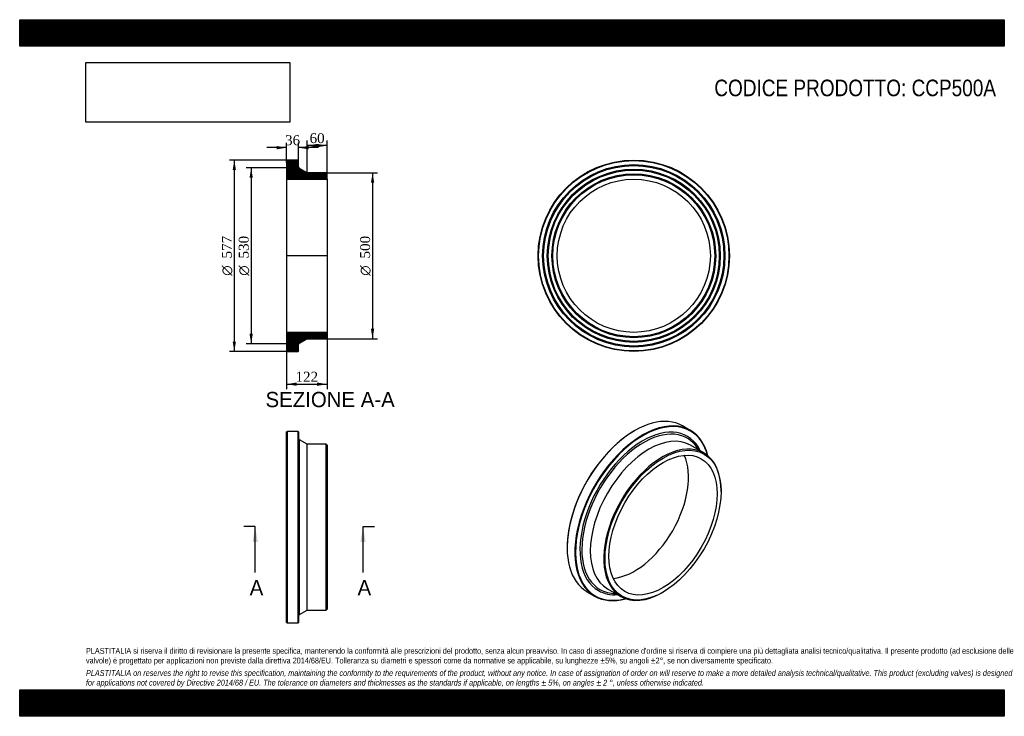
# Model space of a CAD drawing. Header units: millimetres. Extents: x 0 to 2970, y 0 to 2100.
import ezdxf
from ezdxf.enums import TextEntityAlignment as Align
from ezdxf.lldxf.tags import DXFTag

# ---------------------------------------------------------------- set-up
doc = ezdxf.new("R2010")
doc.units = ezdxf.units.MM
doc.header["$LTSCALE"] = 10
for name, color, linetype in [('CCP500A', 7, 'Continuous'), ('Default', 7, 'Continuous'), ('DV4_Default', 7, 'Continuous')]:
    doc.layers.add(name, color=color, linetype=linetype)
doc.styles.add('SEACAD_Solid_Edge_ANSI', font='seans.ttf')
doc.styles.add('SEACAD_Solid_Edge_ANSI1_Symbols', font='semeca1.ttf')
doc.styles.add('SEACAD_Times_New_Roman', font='times.ttf')
tags = doc.linetypes.add('CENTER2', pattern=[28.575, 19.05, -3.175, 3.175, -3.175]).pattern_tags.tags
tags[10:11] = [DXFTag(74, 4), DXFTag(75, 0), DXFTag(340, '0'), DXFTag(46, 0.0), DXFTag(50, 0.0), DXFTag(44, 0.0), DXFTag(45, 0.0)]
tags[8:9] = [DXFTag(74, 4), DXFTag(75, 0), DXFTag(340, '0'), DXFTag(46, 0.0), DXFTag(50, 0.0), DXFTag(44, 0.0), DXFTag(45, 0.0)]
tags[6:7] = [DXFTag(74, 4), DXFTag(75, 0), DXFTag(340, '0'), DXFTag(46, 0.0), DXFTag(50, 0.0), DXFTag(44, 0.0), DXFTag(45, 0.0)]
tags[4:5] = [DXFTag(74, 4), DXFTag(75, 0), DXFTag(340, '0'), DXFTag(46, 0.0), DXFTag(50, 0.0), DXFTag(44, 0.0), DXFTag(45, 0.0)]
doc.dimstyles.new('ANSImm', dxfattribs={"dimtxt": 30, "dimasz": 30, "dimexe": 15, "dimexo": 0, "dimgap": 7.5, "dimtad": 1, "dimdsep": 46, "dimtxsty": 'SEACAD_Times_New_Roman', "dimblk1": '_SE_FILLED', "dimblk2": '_SE_FILLED', "dimsah": 1, "dimcen": 15, "dimazin": 0, "dimtfac": 0.85, "dimtdec": 3, "dimtofl": 0, "dimtmove": 0, "dimatfit": 3, "dimfxl": 1, "dimarcsym": 0})
picture_1 = doc.add_image_def('image1.jpg', size_in_pixel=(4302, 1260))

# ---------------------------------------------------------------- blocks, each defined once
blk = doc.blocks.new('SE')
at = {"layer": 'CCP500A', "color": 7, "linetype": 'Continuous'}
for p, q in [((806.7, 858.7), (805.2, 857.2)), ((805.2, 283.2), (805.2, 857.2)), ((806.7, 858.7), (806.7, 281.7)), ((839.7, 858.7), (806.7, 858.7)), ((839.7, 281.7), (839.7, 858.7)), ((841.2, 857.2), (839.7, 858.7)), ((841.2, 857.2), (841.2, 283.2)), ((844.2, 307), (844.2, 833.5)), ((867.2, 820.2), (844.2, 833.5)), ((867.2, 320.2), (867.2, 820.2)), ((924.7, 820.2), (867.2, 820.2)), ((924.7, 320.2), (924.7, 820.2)), ((927.2, 817.7), (924.7, 820.2)), ((927.2, 817.7), (927.2, 322.7)), ((844.2, 307), (867.2, 320.2)), ((867.2, 320.2), (924.7, 320.2)), ((924.7, 320.2), (927.2, 322.7)), ((805.2, 283.2), (806.7, 281.7)), ((806.7, 281.7), (839.7, 281.7)), ((839.7, 281.7), (841.2, 283.2))]:
    blk.add_line(p, q, dxfattribs=at)
for centre, start, end in [((847.2, 838.7), 180, 240.0184), ((847.2, 301.8), 119.9816, 180)]:
    blk.add_arc(centre, 6, start, end, dxfattribs=at)
blk = doc.blocks.new('SE1')
at = {"layer": 'CCP500A', "color": 7, "linetype": 'Continuous'}
for p, q in [((2022.8, 862), (1999.5, 875.4)), ((1855.3, 861.2), (1854.2, 860.5)), ((2063.7, 793.9), (2023, 817.4)), ((2115.5, 677.4), (2115.5, 679.5)), ((1651.3, 509), (1651.3, 507.8)), ((1711, 375.7), (1734.3, 362.3)), ((1773, 384.4), (1813.7, 360.9)), ((1938.7, 373.3), (1940.5, 374.3))]:
    blk.add_line(p, q, dxfattribs=at)
for centre, major_axis, start_param, end_param in [((1855.3, 625.6), (144.2, 249.8), 0, 3.141593), ((1878.6, 612.1), (-144.3, -249.8), 2.609613, 6.283185), ((1879.7, 611.5), (143.5, 248.5), 0, 3.663873), ((1879.7, 611.5), (-134.2, -232.5), 2.768539, 6.283185), ((1881.8, 610.3), (-131.6, -228), 2.822759, 6.283185), ((1854.2, 626.2), (-143.5, -248.5), 3.926991, 5.497787), ((1898, 600.9), (-125, -216.5), 3.141593, 6.283185), ((1879.7, 611.5), (143.5, 248.5), 5.760905, 6.283185), ((1938.7, 577.4), (-125, -216.5), 2.356194, 6.283185), ((1854.2, 626.2), (-115.5, -200), 0.3829, 2.758693), ((1878.6, 612.1), (-144.3, -249.8), 0, 0.53198), ((1879.7, 611.5), (-134.2, -232.5), 0, 0.373054), ((1881.8, 610.3), (-131.6, -228), 0, 0.318834), ((1938.7, 577.4), (-125, -216.5), 0, 0.785398)]:
    blk.add_ellipse(centre, major_axis=major_axis, ratio=0.57735, start_param=start_param, end_param=end_param, dxfattribs=at)
for major_axis in [(123.7, 214.3), (-115.5, -200)]:
    blk.add_ellipse((1940.5, 576.4), major_axis=major_axis, ratio=0.57735, dxfattribs=at)
blk = doc.blocks.new('SE2')
at = {"layer": 'CCP500A', "color": 7, "linetype": 'Continuous'}
for radius in [288.5, 287, 275, 273.5, 272, 261, 259.5, 258, 247, 245.5, 244, 230.9]:
    blk.add_circle((1852.4, 1388.3), radius, dxfattribs=at)
blk = doc.blocks.new('SE4')
at = {"color": 7, "linetype": 'Continuous', "style": 'SEACAD_Solid_Edge_ANSI'}
blk.add_text('A', height=46, dxfattribs=at).set_placement((693.8, 410.8), align=Align.TOP_LEFT)
blk = doc.blocks.new('SE5')
at = {"color": 7, "linetype": 'Continuous', "style": 'SEACAD_Solid_Edge_ANSI'}
blk.add_text('A', height=46, dxfattribs=at).set_placement((1019.2, 410.8), align=Align.TOP_LEFT)
blk = doc.blocks.new('SEANNOT_GROUP')
at = {"linetype": 'Continuous'}
blk.add_hatch(color=7, dxfattribs=at).paths.add_polyline_path([(718.1, 525.8), (710.4, 571.8), (702.7, 525.8)])
at = {"color": 7, "linetype": 'Continuous'}
blk.add_lwpolyline([(710.4, 433.8), (710.4, 571.8)], dxfattribs=at)
blk = doc.blocks.new('SEANNOT_GROUP1')
at = {"linetype": 'Continuous'}
blk.add_hatch(color=7, dxfattribs=at).paths.add_polyline_path([(1043.4, 525.8), (1035.7, 571.8), (1028.1, 525.8)])
at = {"color": 7, "linetype": 'Continuous'}
blk.add_lwpolyline([(1035.7, 433.8), (1035.7, 571.8)], dxfattribs=at)
blk = doc.blocks.new('SE3')
at = {"layer": 'Default', "color": 7, "linetype": 'CENTER2'}
for p, q in [((710.4, 571.8), (675.9, 571.8)), ((1035.7, 571.8), (1070.2, 571.8))]:
    blk.add_line(p, q, dxfattribs=at)
at = {"layer": 'Default', "color": 7, "linetype": 'CENTER2', "const_width": 0.0001}
blk.add_lwpolyline([(710.4, 571.8), (1035.7, 571.8)], dxfattribs=at)
at = {"layer": 'Default'}
for name in ['SEANNOT_GROUP', 'SEANNOT_GROUP1', 'SE4', 'SE5']:
    blk.add_blockref(name, (0, 0), dxfattribs=at)
blk = doc.blocks.new('SE6')
at = {"layer": 'CCP500A', "linetype": 'Continuous'}
h = blk.add_hatch(dxfattribs=at)
h.set_pattern_fill('LINE', scale=0.629921, angle=45, style=0)
edge = h.paths.add_edge_path()
edge.add_line((924.7, 1638.3), (867.2, 1638.3))
edge.add_line((867.2, 1638.3), (844.2, 1651.6))
edge.add_spline(control_points=[(844.2, 1651.6), (844, 1651.7), (843.8, 1651.8), (843.4, 1652.2), (843.2, 1652.3), (842.6, 1652.9), (842.3, 1653.3), (841.9, 1654), (841.8, 1654.2), (841.6, 1654.7), (841.4, 1655.2), (841.3, 1655.7), (841.2, 1656.2), (841.2, 1656.5), (841.2, 1656.8)], knot_values=[0, 0, 0, 0, 0.125, 0.125, 0.25, 0.25, 0.5, 0.5, 0.625, 0.625, 0.75, 0.875, 0.875, 1, 1, 1, 1], degree=3, periodic=0)
edge.add_line((841.2, 1656.8), (841.2, 1675.3))
edge.add_line((841.2, 1675.3), (839.7, 1676.8))
edge.add_line((839.7, 1676.8), (806.7, 1676.8))
edge.add_line((806.7, 1676.8), (805.2, 1675.3))
edge.add_line((805.2, 1675.3), (805.2, 1663.3))
edge.add_line((805.2, 1663.3), (806.3, 1661.8))
edge.add_line((806.3, 1661.8), (805.2, 1660.3))
edge.add_line((805.2, 1660.3), (805.2, 1649.3))
edge.add_line((805.2, 1649.3), (806.3, 1647.8))
edge.add_line((806.3, 1647.8), (805.2, 1646.3))
edge.add_line((805.2, 1646.3), (805.2, 1635.3))
edge.add_line((805.2, 1635.3), (806.3, 1633.8))
edge.add_line((806.3, 1633.8), (805.2, 1632.3))
edge.add_line((805.2, 1632.3), (805.2, 1619.2))
edge.add_line((805.2, 1619.2), (927.2, 1619.2))
edge.add_line((927.2, 1619.2), (927.2, 1635.8))
edge.add_line((927.2, 1635.8), (924.7, 1638.3))
h = blk.add_hatch(dxfattribs=at)
h.set_pattern_fill('LINE', scale=0.629921, angle=45, style=0)
edge = h.paths.add_edge_path()
edge.add_line((927.2, 1140.8), (927.2, 1157.4))
edge.add_line((927.2, 1157.4), (805.2, 1157.4))
edge.add_line((805.2, 1157.4), (805.2, 1144.3))
edge.add_line((805.2, 1144.3), (806.3, 1142.8))
edge.add_line((806.3, 1142.8), (805.2, 1141.3))
edge.add_line((805.2, 1141.3), (805.2, 1130.3))
edge.add_line((805.2, 1130.3), (806.3, 1128.8))
edge.add_line((806.3, 1128.8), (805.2, 1127.3))
edge.add_line((805.2, 1127.3), (805.2, 1116.3))
edge.add_line((805.2, 1116.3), (806.3, 1114.8))
edge.add_line((806.3, 1114.8), (805.2, 1113.3))
edge.add_line((805.2, 1113.3), (805.2, 1101.3))
edge.add_line((805.2, 1101.3), (806.7, 1099.8))
edge.add_line((806.7, 1099.8), (839.7, 1099.8))
edge.add_line((839.7, 1099.8), (841.2, 1101.3))
edge.add_line((841.2, 1101.3), (841.2, 1119.8))
edge.add_spline(control_points=[(841.2, 1119.8), (841.2, 1120.1), (841.2, 1120.4), (841.3, 1120.9), (841.4, 1121.1), (841.6, 1121.9), (841.8, 1122.4), (842.2, 1123.1), (842.3, 1123.3), (842.6, 1123.7), (842.8, 1123.9), (843.2, 1124.3), (843.4, 1124.4), (843.8, 1124.8), (844, 1124.9), (844.2, 1125)], knot_values=[0, 0, 0, 0, 0.125, 0.125, 0.25, 0.25, 0.5, 0.5, 0.625, 0.625, 0.75, 0.75, 0.875, 0.875, 1, 1, 1, 1], degree=3, periodic=0)
edge.add_line((844.2, 1125), (867.2, 1138.3))
edge.add_line((867.2, 1138.3), (924.7, 1138.3))
edge.add_line((924.7, 1138.3), (927.2, 1140.8))
at = {"layer": 'CCP500A', "color": 7, "linetype": 'Continuous'}
for p, q in [((805.2, 1675.3), (806.7, 1676.8)), ((805.2, 1675.3), (805.2, 1663.3)), ((805.2, 1663.3), (805.2, 1660.3)), ((805.2, 1663.3), (806.3, 1661.8)), ((839.7, 1676.8), (806.7, 1676.8)), ((839.7, 1676.8), (841.2, 1675.3)), ((841.2, 1656.8), (841.2, 1675.3)), ((806.3, 1661.8), (805.2, 1660.3)), ((805.2, 1660.3), (805.2, 1649.3)), ((805.2, 1649.3), (805.2, 1646.3)), ((805.2, 1649.3), (806.3, 1647.8)), ((806.3, 1647.8), (805.2, 1646.3)), ((805.2, 1646.3), (805.2, 1635.3)), ((805.2, 1635.3), (805.2, 1632.3)), ((805.2, 1635.3), (806.3, 1633.8)), ((806.3, 1633.8), (805.2, 1632.3)), ((867.2, 1638.3), (844.2, 1651.6)), ((924.7, 1638.3), (867.2, 1638.3)), ((924.7, 1638.3), (927.2, 1635.8)), ((927.2, 1619.2), (927.2, 1635.8)), ((805.2, 1632.3), (805.2, 1619.2)), ((805.2, 1619.2), (805.2, 1157.4)), ((805.2, 1619.2), (927.2, 1619.2)), ((927.2, 1619.2), (927.2, 1157.4)), ((927.2, 1157.4), (805.2, 1157.4)), ((805.2, 1157.4), (805.2, 1144.3)), ((805.2, 1144.3), (805.2, 1141.3)), ((805.2, 1144.3), (806.3, 1142.8)), ((806.3, 1142.8), (805.2, 1141.3)), ((805.2, 1141.3), (805.2, 1130.3)), ((805.2, 1130.3), (805.2, 1127.3)), ((805.2, 1130.3), (806.3, 1128.8)), ((806.3, 1128.8), (805.2, 1127.3)), ((844.2, 1125), (867.2, 1138.3)), ((867.2, 1138.3), (924.7, 1138.3)), ((927.2, 1140.8), (924.7, 1138.3)), ((927.2, 1140.8), (927.2, 1157.4)), ((805.2, 1127.3), (805.2, 1116.3)), ((805.2, 1116.3), (805.2, 1113.3)), ((805.2, 1116.3), (806.3, 1114.8)), ((806.3, 1114.8), (805.2, 1113.3)), ((805.2, 1113.3), (805.2, 1101.3)), ((806.7, 1099.8), (805.2, 1101.3)), ((806.7, 1099.8), (839.7, 1099.8)), ((841.2, 1101.3), (839.7, 1099.8)), ((841.2, 1101.3), (841.2, 1119.8))]:
    blk.add_line(p, q, dxfattribs=at)
for points, knots in [([(844.2, 1651.6), (844, 1651.7), (843.8, 1651.8), (843.4, 1652.2), (843.2, 1652.3), (842.6, 1652.9), (842.3, 1653.3), (841.9, 1654), (841.8, 1654.2), (841.6, 1654.7), (841.4, 1655.2), (841.3, 1655.7), (841.2, 1656.2), (841.2, 1656.5), (841.2, 1656.8)], [0, 0, 0, 0, 0.125, 0.125, 0.25, 0.25, 0.5, 0.5, 0.625, 0.625, 0.75, 0.875, 0.875, 1, 1, 1, 1]), ([(841.2, 1119.8), (841.2, 1120.1), (841.2, 1120.4), (841.3, 1120.9), (841.4, 1121.1), (841.6, 1121.9), (841.8, 1122.4), (842.2, 1123.1), (842.3, 1123.3), (842.6, 1123.7), (842.8, 1123.9), (843.2, 1124.3), (843.4, 1124.4), (843.8, 1124.8), (844, 1124.9), (844.2, 1125)], [0, 0, 0, 0, 0.125, 0.125, 0.25, 0.25, 0.5, 0.5, 0.625, 0.625, 0.75, 0.75, 0.875, 0.875, 1, 1, 1, 1])]:
    blk.add_open_spline(points, degree=3, knots=knots, dxfattribs=at)
at = {"layer": 'DV4_Default', "color": 7, "linetype": 'CENTER2'}
for p, q in [((841.2, 1656.8), (841.2, 1653.3)), ((844.2, 1651.6), (841.2, 1653.3)), ((929, 1388.3), (803.5, 1388.3)), ((844.2, 1125), (841.2, 1123.3)), ((841.2, 1119.8), (841.2, 1123.3))]:
    blk.add_line(p, q, dxfattribs=at)
blk = doc.blocks.new('GDimGGroup')
at = {"layer": 'Default', "linetype": 'Continuous'}
for points in [[(642.4, 1646.8), (652.4, 1646.8), (647.4, 1676.8)], [(642.4, 1129.8), (647.4, 1099.8), (652.4, 1129.8)]]:
    blk.add_hatch(color=7, dxfattribs=at).paths.add_polyline_path(points)
at = {"layer": 'Default', "color": 7, "linetype": 'Continuous'}
for p, q in [((823.2, 1676.8), (632.4, 1676.8)), ((647.4, 1676.8), (647.4, 1099.8)), ((823.2, 1099.8), (632.4, 1099.8))]:
    blk.add_line(p, q, dxfattribs=at)
for s, style, p in [('577', 'SEACAD_Times_New_Roman', (609.9, 1380.3)), ('O', 'SEACAD_Solid_Edge_ANSI1_Symbols', (609.9, 1328.1))]:
    blk.add_text(s, height=30, rotation=90, dxfattribs=dict(at, style=style)).set_placement(p, align=Align.TOP_LEFT)
blk = doc.blocks.new('GDimGGroup1')
at = {"layer": 'Default', "linetype": 'Continuous'}
for points in [[(693.2, 1623.3), (703.2, 1623.3), (698.2, 1653.3)], [(693.2, 1153.3), (698.2, 1123.3), (703.2, 1153.3)]]:
    blk.add_hatch(color=7, dxfattribs=at).paths.add_polyline_path(points)
at = {"layer": 'Default', "color": 7, "linetype": 'Continuous'}
for p, q in [((841.2, 1653.3), (683.2, 1653.3)), ((698.2, 1653.3), (698.2, 1123.3)), ((841.2, 1123.3), (683.2, 1123.3))]:
    blk.add_line(p, q, dxfattribs=at)
for s, style, p in [('530', 'SEACAD_Times_New_Roman', (660.7, 1380.3)), ('O', 'SEACAD_Solid_Edge_ANSI1_Symbols', (660.7, 1328.1))]:
    blk.add_text(s, height=30, rotation=90, dxfattribs=dict(at, style=style)).set_placement(p, align=Align.TOP_LEFT)
blk = doc.blocks.new('GDimGGroup2')
at = {"layer": 'Default', "linetype": 'Continuous'}
for points in [[(1069.4, 1608.3), (1064.4, 1638.3), (1059.4, 1608.3)], [(1069.4, 1168.3), (1059.4, 1168.3), (1064.4, 1138.3)]]:
    blk.add_hatch(color=7, dxfattribs=at).paths.add_polyline_path(points)
at = {"layer": 'Default', "color": 7, "linetype": 'Continuous'}
for p, q in [((924.7, 1638.3), (1079.4, 1638.3)), ((1064.4, 1638.3), (1064.4, 1138.3)), ((924.7, 1138.3), (1079.4, 1138.3))]:
    blk.add_line(p, q, dxfattribs=at)
for s, style, p in [('500', 'SEACAD_Times_New_Roman', (1026.9, 1380.3)), ('O', 'SEACAD_Solid_Edge_ANSI1_Symbols', (1026.9, 1328.1))]:
    blk.add_text(s, height=30, rotation=90, dxfattribs=dict(at, style=style)).set_placement(p, align=Align.TOP_LEFT)
blk = doc.blocks.new('DMBLK67')
at = {"layer": 'Default', "linetype": 'Continuous'}
for points in [[(835.2, 996.2), (835.2, 1006.2), (805.2, 1001.2)], [(897.2, 996.2), (927.2, 1001.2), (897.2, 1006.2)]]:
    blk.add_hatch(color=7, dxfattribs=at).paths.add_polyline_path(points)
at = {"layer": 'Default', "color": 7, "linetype": 'Continuous'}
for p, q in [((805.2, 1157.4), (805.2, 986.2)), ((927.2, 1157.4), (927.2, 986.2)), ((805.2, 1001.2), (927.2, 1001.2))]:
    blk.add_line(p, q, dxfattribs=at)
at = {"layer": 'Default', "color": 7, "linetype": 'Continuous', "style": 'SEACAD_Times_New_Roman'}
blk.add_text('122', height=30, dxfattribs=at).set_placement((832.1, 1038.7), align=Align.TOP_LEFT)
blk = doc.blocks.new('_SE_FILLED')
at = {"color": 0}
blk.add_line((0, 0), (-1, 0), dxfattribs=at)
blk.add_solid([(0, 0), (-1, -0.1665), (-1, 0.1665), (0, 0)], dxfattribs=at)
blk = doc.blocks.new('DMBLK68')
at = {"layer": 'Default', "linetype": 'Continuous'}
for points in [[(775.2, 1719.3), (775.2, 1709.3), (805.2, 1714.3)], [(871.2, 1719.3), (841.2, 1714.3), (871.2, 1709.3)]]:
    blk.add_hatch(color=7, dxfattribs=at).paths.add_polyline_path(points)
at = {"layer": 'Default', "color": 7, "linetype": 'Continuous'}
for p, q in [((805.2, 1669.3), (805.2, 1729.3)), ((841.2, 1666), (841.2, 1729.3)), ((805.2, 1714.3), (745.2, 1714.3)), ((901.2, 1714.3), (841.2, 1714.3))]:
    blk.add_line(p, q, dxfattribs=at)
at = {"layer": 'Default', "color": 7, "linetype": 'Continuous', "style": 'SEACAD_Times_New_Roman'}
blk.add_text('36', height=30, dxfattribs=at).set_placement((800.5, 1751.8), align=Align.TOP_LEFT)
blk = doc.blocks.new('DMBLK69')
at = {"layer": 'Default', "linetype": 'Continuous'}
for points in [[(897.2, 1725.5), (867.2, 1720.5), (897.2, 1715.5)], [(897.2, 1725.5), (897.2, 1715.5), (927.2, 1720.5)]]:
    blk.add_hatch(color=7, dxfattribs=at).paths.add_polyline_path(points)
at = {"layer": 'Default', "color": 7, "linetype": 'Continuous'}
for p, q in [((867.2, 1638.3), (867.2, 1735.5)), ((927.2, 1619.2), (927.2, 1735.5)), ((927.2, 1720.5), (867.2, 1720.5))]:
    blk.add_line(p, q, dxfattribs=at)
at = {"layer": 'Default', "color": 7, "linetype": 'Continuous', "style": 'SEACAD_Times_New_Roman'}
blk.add_text('60', height=30, dxfattribs=at).set_placement((874.5, 1758), align=Align.TOP_LEFT)

msp = doc.modelspace()

# ---------------------------------------------------------------- hatches: boundary and pattern name
at = {"layer": 'Default', "linetype": 'Continuous'}
h = msp.add_hatch(dxfattribs=at)
h.set_pattern_fill('LINE', scale=0.629921, angle=45, style=0)
h.paths.add_polyline_path([(2970, 2020), (2970, 2100), (0, 2100), (0, 2020)])
for points in [[(2970, 2020), (2970, 2100), (0, 2100), (0, 2020)], [(2970, 0), (2970, 80), (0, 80), (0, 0)]]:
    msp.add_hatch(color=7, dxfattribs=at).paths.add_polyline_path(points)
h = msp.add_hatch(dxfattribs=at)
h.set_pattern_fill('LINE', scale=0.629921, angle=45, style=0)
h.paths.add_polyline_path([(2970, 0), (2970, 80), (0, 80), (0, 0)])

# ---------------------------------------------------------------- linework, layer by layer
at = {"layer": 'Default', "color": 7, "linetype": 'Continuous'}
for p, q in [((0, 2100), (2970, 2100)), ((0, 2020), (0, 2100)), ((2970, 2100), (2970, 2020)), ((2970, 2020), (0, 2020)), ((0, 80), (2970, 80)), ((0, 0), (0, 80)), ((2970, 80), (2970, 0)), ((2970, 0), (0, 0))]:
    msp.add_line(p, q, dxfattribs=at)

# ---------------------------------------------------------------- block references
at = {"layer": 'Default'}
for name in ['GDimGGroup', 'SE6', 'SE2', 'GDimGGroup1', 'GDimGGroup2', 'SE1', 'SE', 'SE3']:
    msp.add_blockref(name, (0, 0), dxfattribs=at)

# ---------------------------------------------------------------- texts
at = {"layer": 'Default', "color": 7, "linetype": 'Continuous', "style": 'SEACAD_Solid_Edge_ANSI'}
msp.add_text('SEZIONE A-A', height=46, dxfattribs=at).set_placement((741.612, 977.936), align=Align.TOP_LEFT)
at = {"layer": 'Default', "attachment_point": 1}
for s, insert, char_height, width in [('{\\fArial Narrow|b0||i0||c0|p34;\\C7;\\H50.;\\W1.;CODICE PRODOTTO: CCP500A}', (2095.279, 1919.342), 50, 851.61374), ("{\\fArial Narrow|b0||i0||c0|p34;\\C7;\\H17.5;\\W1.;PLASTITALIA si riserva il diritto di revisionare la presente specifica, mantenendo la conformità alle prescrizioni del prodotto, senza alcun preavviso. In caso di assegnazione d'ordine si riserva di compiere una più dettagliata analisi tecnico/qualitativa. Il presente prodotto (ad esclusione delle \\P}{\\fArial Narrow|b0||i0||c0|p34;\\C7;\\H17.5;\\W1.;valvole) è progettato per applicazioni non previste dalla direttiva 2014/68/EU. Tolleranza su diametri e spessori come da normative se applicabile, su lunghezze ±5%, su angoli ±2°, se non diversamente specificato.\\P}{\\fArial Narrow|b0||i0||c0|p34;\\C7;\\H5.;\\W1.;   \\P}{\\fArial Narrow|b0||i1||c0|p34;\\C7;\\H17.5;\\W1.;PLASTITALIA on reserves the right to revise this specification, maintaining the conformity to the requirements of the product, without any notice. In case of assignation of order on will reserve to make a more detailed analysis technical/qualitative. This product (excluding valves) is designed \\P}{\\fArial Narrow|b0||i1||c0|p34;\\C7;\\H17.5;\\W1.;for applications not covered by Directive 2014/68 / EU. The tolerance on diameters and thicknesses as the standards if applicable, on lengths ± 5%, on angles ± 2 °, unless otherwise indicated.\\P}", (200, 206.024), 17.5, 2570)]:
    msp.add_mtext(s, dxfattribs=dict(at, insert=insert, char_height=char_height, width=width))

# ---------------------------------------------------------------- dimensions: what is measured, and where the dimension line sits
at = {"layer": 'Default', "color": 7, "linetype": 'Continuous'}
for base, p1, p2, picture, middle in [((805.217, 1714.316), (841.217, 1666.019), (805.217, 1669.287), 'DMBLK68', (823.217, 1714.316)), ((867.217, 1720.476), (927.217, 1619.186), (867.217, 1638.286), 'DMBLK69', (897.217, 1720.476))]:
    dim = msp.add_linear_dim(base=base, p1=p1, p2=p2, text='\\A1;<>', dimstyle='ANSImm', dxfattribs=at)
    dim.commit()
    dim.dimension.update_dxf_attribs({"geometry": picture, "text_midpoint": middle, "dimtype": 160})
dim = msp.add_linear_dim(base=(805.217, 1001.245), p1=(805.217, 1157.396), p2=(927.217, 1157.396), angle=0, text='\\A1;<>', dimstyle='ANSImm', dxfattribs=at)
dim.commit()
dim.dimension.update_dxf_attribs({"geometry": 'DMBLK67', "text_midpoint": (866.217, 1001.245), "dimtype": 161})

# ---------------------------------------------------------------- pictures from other files: only their frames are drawn
image = msp.add_image(picture_1, insert=(200, 1791.032), size_in_units=(614.571, 180))
image.dxf.flags = 7

doc.saveas('drawing.dxf')
